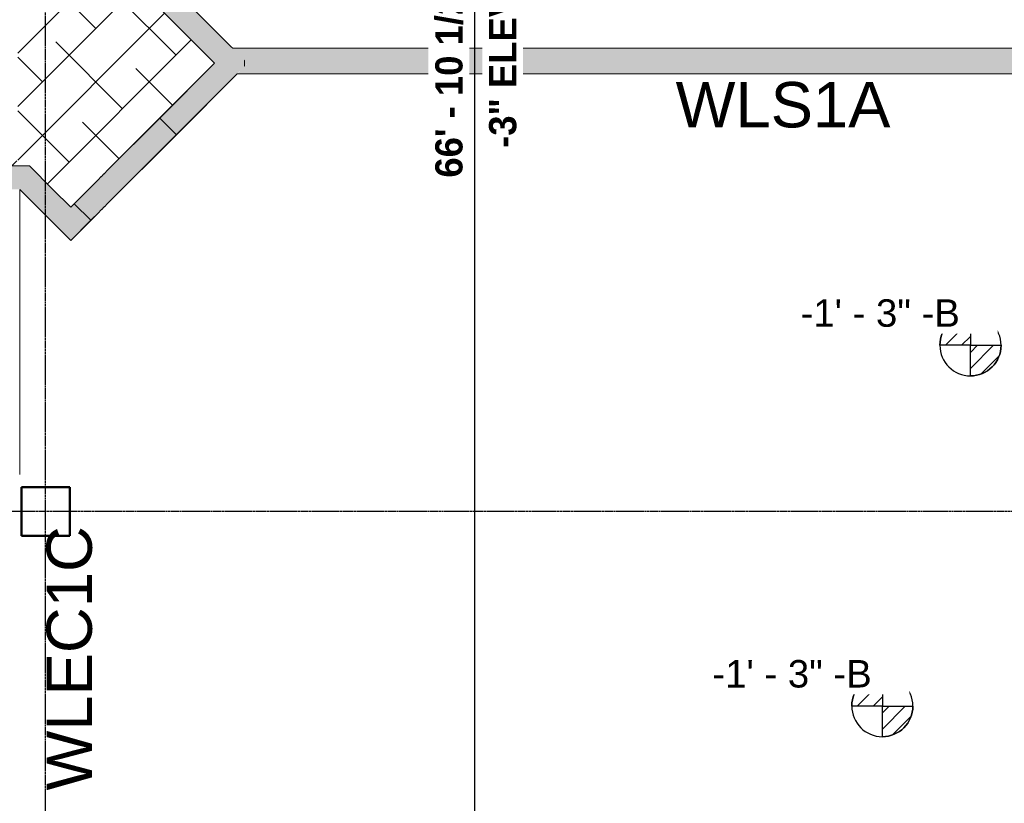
# Model space of a CAD drawing. Header units: inches. Extents: x -4126 to -1814, y 9773 to 12338.
# Tile 89 of 113: x -2509 to -2183, y 11438 to 11697. Entities that reach past the tile are written whole.
import ezdxf

# ---------------------------------------------------------------- set-up
doc = ezdxf.new("R2010")
doc.units = ezdxf.units.IN
doc.header["$MEASUREMENT"] = 0
doc.linetypes.add('Grid Line 1_2_', pattern=[0.875, 0.5, -0.125, 0.125, -0.125])
for name, color, linetype, lineweight in [('A-ANNO-DIMS', 211, 'Continuous', 9), ('A-ANNO-DIMS-96', 211, 'Continuous', 9), ('G-ANNO-DIMS', 111, 'Continuous', 9), ('I-WALL', 2, 'Continuous', 13), ('S-COLS', 52, 'Continuous', 9), ('S-GRID', 1, 'Continuous', 9)]:
    doc.layers.add(name, color=color, linetype=linetype, lineweight=lineweight)
doc.layers.add('LOAD_HATCH', color=8, linetype='Continuous')
doc.layers.add('loads', color=1, linetype='Continuous')
doc.styles.add('Arial', font='Arial.ttf', dxfattribs={"height": 18})
doc.styles.add('Arial_2', font='arial.ttf', dxfattribs={"height": 9.070866})
doc.styles.add('Century Gothic_B', font='Gothicb.ttf', dxfattribs={"height": 9})
doc.dimstyles.new('OD__1_4__Tol__', dxfattribs={"dimscale": 12, "dimtxt": 9.397514, "dimasz": 1, "dimexe": 0.75, "dimexo": 0.5, "dimgap": 0.125, "dimtad": 1, "dimrnd": 0.25, "dimzin": 1, "dimdsep": 46, "dimlunit": 4, "dimtxsty": 'Century Gothic_B', "dimblk1": 'OBLIQUE', "dimblk2": 'OBLIQUE', "dimsah": 1, "dimcen": 0.09, "dimdle": 0.75, "dimazin": 0, "dimtfac": 1, "dimtdec": 4, "dimtix": 1, "dimtmove": 0, "dimatfit": 3, "dimfxl": 1, "dimtvp": 1, "dimtfill": 1, "dimfrac": 2, "dimtolj": 1, "dimtzin": 0, "dimlwd": 30, "dimlwe": 30, "dimarcsym": 2})
pattern_1 = [(135, (-23.163, -119.478), (-0.027577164, -0.027577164), [])]
pattern_2 = [(135, (-22.859, -120.72), (-0.027577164, -0.027577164), [])]

# ---------------------------------------------------------------- blocks, each defined once
blk = doc.blocks.new('CTR - 1st Phase - Common Walls_rvt-1-FRAMING PLAN - 1ST FLOOR')
at = {"layer": 'I-WALL', "lineweight": 5, "transparency": 33554585}
h = blk.add_hatch(color=8, dxfattribs=at)
h.paths.add_polyline_path([(-2444.43, 11682.28), (-2438.95, 11687.76), (-2457.78, 11706.59), (-2463.26, 11701.11), (-2449.39, 11687.24)], flags=0)
h.paths.add_polyline_path([(-2491.54, 11729.39), (-2486.06, 11734.87), (-2487.21, 11736.02), (-2492.69, 11730.54)], flags=0)
h = blk.add_hatch(color=8, dxfattribs=at)
h.paths.add_polyline_path([(-2491.98, 11623.77), (-2485.36, 11630.4), (-2490.84, 11635.88), (-2497.46, 11629.25)], flags=0)
h.paths.add_polyline_path([(-2457.07, 11658.68), (-2434.74, 11681.02), (-2434.74, 11683.55), (-2438.95, 11687.76), (-2462.55, 11664.16)], flags=0)
h.paths.add_polyline_path([(-2434.34, 11681.41), (-2433.54, 11682.22), (-2433.54, 11682.35), (-2434.34, 11683.15), (-2434.34, 11682.28)], flags=0)
h = blk.add_hatch(color=8, dxfattribs=at)
h.paths.add_polyline_path([(-2337.32, 11678.74), (-2336.89, 11678.74), (-2336.89, 11687.24), (-2337.32, 11687.24), (-2337.32, 11681.24)], flags=0)
h.paths.add_polyline_path([(-2437.01, 11678.74), (-2434.74, 11678.74), (-2434.74, 11681.02)], flags=0)
h.paths.add_polyline_path([(-2336.49, 11678.74), (-2291.09, 11678.74), (-2291.09, 11687.24), (-2336.49, 11687.24), (-2336.49, 11681.23)], flags=0)
h.paths.add_polyline_path([(-2105.82, 11678.74), (-2105.82, 11687.24), (-2161.32, 11687.24), (-2161.32, 11678.74)], flags=0)
h.paths.add_polyline_path([(-2242.39, 11678.74), (-2242.39, 11687.24), (-2242.82, 11687.24), (-2242.82, 11678.74)], flags=0)
h.paths.add_polyline_path([(-2433.91, 11678.74), (-2433.91, 11681.84), (-2434.34, 11681.41), (-2434.34, 11678.74)], flags=0)
h.paths.add_polyline_path([(-2338.15, 11678.74), (-2338.15, 11687.24), (-2338.58, 11687.24), (-2338.58, 11678.74)], flags=0)
h.paths.add_polyline_path([(-2290.7, 11678.74), (-2290.27, 11678.74), (-2290.27, 11687.24), (-2290.7, 11687.24), (-2290.7, 11680.74)], flags=0)
h.paths.add_polyline_path([(-2433.08, 11678.74), (-2432.65, 11678.74), (-2432.65, 11687.24), (-2433.08, 11687.24), (-2433.08, 11682.28)], flags=0)
h.paths.add_polyline_path([(-2243.21, 11678.74), (-2243.21, 11687.24), (-2288.61, 11687.24), (-2288.61, 11678.74)], flags=0)
h.paths.add_polyline_path([(-2289, 11678.74), (-2289, 11687.24), (-2289.43, 11687.24), (-2289.43, 11678.74)], flags=0)
h.paths.add_polyline_path([(-2385.2, 11678.74), (-2384.77, 11678.74), (-2384.77, 11687.24), (-2385.2, 11687.24), (-2385.2, 11681.76)], flags=0)
h.paths.add_polyline_path([(-2384.37, 11678.74), (-2338.97, 11678.74), (-2338.97, 11687.24), (-2384.37, 11687.24), (-2384.37, 11681.75)], flags=0)
h.paths.add_polyline_path([(-2194.5, 11678.74), (-2194.5, 11687.24), (-2194.93, 11687.24), (-2194.93, 11678.74)], flags=0)
h.paths.add_polyline_path([(-2195.33, 11678.74), (-2195.33, 11687.24), (-2240.73, 11687.24), (-2240.73, 11678.74)], flags=0)
h.paths.add_polyline_path([(-2241.12, 11678.74), (-2241.12, 11687.24), (-2241.55, 11687.24), (-2241.55, 11678.74)], flags=0)
h.paths.add_polyline_path([(-2432.26, 11678.74), (-2386.86, 11678.74), (-2386.86, 11687.24), (-2432.26, 11687.24), (-2432.26, 11682.27)], flags=0)
h.paths.add_polyline_path([(-2386.46, 11678.74), (-2386.03, 11678.74), (-2386.03, 11687.24), (-2386.46, 11687.24), (-2386.46, 11681.77)], flags=0)
h.paths.add_polyline_path([(-2433.91, 11682.72), (-2433.91, 11687.24), (-2434.34, 11687.24), (-2434.34, 11683.15)], flags=0)
h.paths.add_polyline_path([(-2434.74, 11683.55), (-2434.74, 11687.24), (-2438.43, 11687.24), (-2437.01, 11685.83)], flags=0)
h = blk.add_hatch(color=8, dxfattribs=at)
h.paths.add_polyline_path([(-2384.37, 11678.74), (-2384.37, 11687.24), (-2384.77, 11687.24), (-2384.77, 11678.74)], flags=0)
h.paths.add_polyline_path([(-2243.21, 11678.74), (-2242.82, 11678.74), (-2242.82, 11687.24), (-2243.21, 11687.24), (-2243.21, 11680.22)], flags=0)
h.paths.add_polyline_path([(-2434.74, 11678.74), (-2434.34, 11678.74), (-2434.34, 11681.41), (-2434.74, 11681.02)], flags=0)
h.paths.add_polyline_path([(-2386.86, 11678.74), (-2386.46, 11678.74), (-2386.46, 11687.24), (-2386.86, 11687.24), (-2386.86, 11681.78)], flags=0)
h.paths.add_polyline_path([(-2432.65, 11678.74), (-2432.26, 11678.74), (-2432.26, 11687.24), (-2432.65, 11687.24), (-2432.65, 11682.27)], flags=0)
h.paths.add_polyline_path([(-2290.7, 11678.74), (-2290.7, 11687.24), (-2291.09, 11687.24), (-2291.09, 11678.74)], flags=0)
h.paths.add_polyline_path([(-2288.61, 11678.74), (-2288.61, 11687.24), (-2289, 11687.24), (-2289, 11678.74)], flags=0)
h.paths.add_polyline_path([(-2336.49, 11678.74), (-2336.49, 11687.24), (-2336.89, 11687.24), (-2336.89, 11678.74)], flags=0)
h.paths.add_polyline_path([(-2240.73, 11678.74), (-2240.73, 11687.24), (-2241.12, 11687.24), (-2241.12, 11678.74)], flags=0)
h.paths.add_polyline_path([(-2194.93, 11678.74), (-2194.93, 11687.24), (-2195.33, 11687.24), (-2195.33, 11678.74)], flags=0)
h.paths.add_polyline_path([(-2338.97, 11678.74), (-2338.58, 11678.74), (-2338.58, 11687.24), (-2338.97, 11687.24), (-2338.97, 11681.26)], flags=0)
h.paths.add_polyline_path([(-2434.34, 11683.15), (-2434.34, 11687.24), (-2434.74, 11687.24), (-2434.74, 11683.55)], flags=0)
h = blk.add_hatch(color=8, dxfattribs=at)
h.paths.add_polyline_path([(-2337.32, 11678.74), (-2337.32, 11687.24), (-2338.15, 11687.24), (-2338.15, 11678.74), (-2337.69, 11678.74)], flags=0)
h.paths.add_polyline_path([(-2433.91, 11678.74), (-2433.08, 11678.74), (-2433.08, 11687.24), (-2433.91, 11687.24), (-2433.91, 11682.72), (-2433.5, 11682.26), (-2433.91, 11681.84)], flags=0)
h.paths.add_polyline_path([(-2194.13, 11678.74), (-2194.09, 11678.74), (-2194.13, 11687.24), (-2194.5, 11687.24), (-2194.5, 11678.74)], flags=0)
h.paths.add_polyline_path([(-2385.62, 11678.74), (-2385.2, 11678.74), (-2385.2, 11687.24), (-2386.03, 11687.24), (-2386.03, 11678.74), (-2385.66, 11678.74)], flags=0)
h.paths.add_polyline_path([(-2241.55, 11678.74), (-2241.55, 11687.24), (-2242.39, 11687.24), (-2242.39, 11678.74), (-2241.93, 11678.74)], flags=0)
h.paths.add_polyline_path([(-2289.85, 11678.74), (-2289.43, 11678.74), (-2289.43, 11687.24), (-2290.27, 11687.24), (-2290.27, 11678.74), (-2289.89, 11678.74)], flags=0)
for points in [[(-2194.09, 11678.74), (-2185.32, 11678.74), (-2185.32, 11687.24), (-2194.09, 11687.24), (-2194.09, 11679.69)], [(-2185.32, 11678.74), (-2184.54, 11678.74), (-2184.54, 11687.24), (-2185.32, 11687.24), (-2185.32, 11679.6)], [(-2184.54, 11678.74), (-2166.32, 11678.74), (-2166.32, 11687.24), (-2184.54, 11687.24), (-2184.54, 11679.59)], [(-2434.74, 11681.02), (-2434.34, 11681.41), (-2434.34, 11683.15), (-2434.74, 11683.55), (-2434.74, 11682.28)], [(-2433.54, 11682.22), (-2433.5, 11682.31), (-2433.54, 11682.35), (-2433.54, 11682.28)], [(-2481.8, 11633.96), (-2480.96, 11634.79), (-2480.96, 11645.75), (-2481.8, 11644.92)], [(-2497.46, 11629.25), (-2491.98, 11634.73), (-2497.87, 11640.61), (-2508.83, 11640.61), (-2497.87, 11629.65)]]:
    blk.add_hatch(color=8, dxfattribs=at).paths.add_polyline_path(points, flags=0)
h = blk.add_hatch(color=8, dxfattribs=at)
h.paths.add_polyline_path([(-2485.36, 11630.4), (-2482.62, 11633.13), (-2482.62, 11644.09), (-2490.84, 11635.88), (-2489.69, 11634.73)], flags=0)
h.paths.add_polyline_path([(-2482.23, 11633.53), (-2481.8, 11633.96), (-2481.8, 11644.92), (-2482.23, 11644.49)], flags=0)
h.paths.add_polyline_path([(-2480.96, 11634.79), (-2480.53, 11635.22), (-2480.53, 11646.18), (-2480.96, 11645.75)], flags=0)
h.paths.add_polyline_path([(-2480.14, 11635.62), (-2457.07, 11658.68), (-2462.55, 11664.16), (-2480.14, 11646.58)], flags=0)
h = blk.add_hatch(color=8, dxfattribs=at)
h.paths.add_polyline_path([(-2575.9, 11640.61), (-2530.5, 11640.61), (-2530.5, 11648.36), (-2575.9, 11648.36), (-2575.9, 11644.22)], flags=0)
h.paths.add_polyline_path([(-2626.26, 11640.61), (-2626.26, 11648.36), (-2643.35, 11648.36), (-2643.35, 11640.61)], flags=0)
h.paths.add_polyline_path([(-2517.37, 11640.61), (-2497.87, 11640.61), (-2505.62, 11648.36), (-2528.02, 11648.36), (-2528.02, 11640.61)], flags=0)
h.paths.add_polyline_path([(-2625.87, 11640.61), (-2625.44, 11640.61), (-2625.44, 11648.36), (-2625.87, 11648.36), (-2625.87, 11647.29)], flags=0)
h.paths.add_polyline_path([(-2624.61, 11640.61), (-2624.18, 11640.61), (-2624.18, 11648.36), (-2624.61, 11648.36), (-2624.61, 11647.21)], flags=0)
h.paths.add_polyline_path([(-2623.78, 11640.61), (-2578.38, 11640.61), (-2578.38, 11648.36), (-2623.78, 11648.36), (-2623.78, 11647.16)], flags=0)
h.paths.add_polyline_path([(-2577.99, 11640.61), (-2577.56, 11640.61), (-2577.56, 11648.36), (-2577.99, 11648.36), (-2577.99, 11644.34)], flags=0)
h.paths.add_polyline_path([(-2528.41, 11640.61), (-2528.41, 11648.36), (-2528.84, 11648.36), (-2528.84, 11640.61)], flags=0)
h.paths.add_polyline_path([(-2576.73, 11640.61), (-2576.3, 11640.61), (-2576.3, 11648.36), (-2576.73, 11648.36), (-2576.73, 11644.27)], flags=0)
h.paths.add_polyline_path([(-2530.11, 11640.61), (-2529.68, 11640.61), (-2529.68, 11648.36), (-2530.11, 11648.36), (-2530.11, 11641.4)], flags=0)
h = blk.add_hatch(color=8, dxfattribs=at)
h.paths.add_polyline_path([(-2482.62, 11633.13), (-2482.23, 11633.53), (-2482.23, 11644.49), (-2482.62, 11644.09)], flags=0)
h.paths.add_polyline_path([(-2480.53, 11635.22), (-2480.14, 11635.62), (-2480.14, 11646.58), (-2480.53, 11646.18)], flags=0)
at = {"layer": 'I-WALL', "color": 253}
for p, q in [((-2480.14, 11728.95), (-2438.95, 11687.76)), ((-2444.43, 11682.28), (-2480.14, 11717.99)), ((-2438.43, 11687.24), (-2438.95, 11687.76)), ((-2438.43, 11687.24), (-2434.74, 11687.24)), ((-2434.74, 11687.24), (-2434.34, 11687.24)), ((-2434.34, 11687.24), (-2433.91, 11687.24)), ((-2433.91, 11687.24), (-2433.54, 11687.24)), ((-2433.46, 11687.24), (-2433.08, 11687.24)), ((-2433.08, 11687.24), (-2432.65, 11687.24)), ((-2432.65, 11687.24), (-2432.26, 11687.24)), ((-2432.26, 11687.24), (-2386.86, 11687.24)), ((-2386.86, 11687.24), (-2386.46, 11687.24)), ((-2386.46, 11687.24), (-2386.03, 11687.24)), ((-2386.03, 11687.24), (-2385.66, 11687.24)), ((-2385.57, 11687.24), (-2385.2, 11687.24)), ((-2385.2, 11687.24), (-2384.77, 11687.24)), ((-2384.77, 11687.24), (-2384.37, 11687.24)), ((-2384.37, 11687.24), (-2338.97, 11687.24)), ((-2338.97, 11687.24), (-2338.58, 11687.24)), ((-2338.58, 11687.24), (-2338.15, 11687.24)), ((-2338.15, 11687.24), (-2337.77, 11687.24)), ((-2337.69, 11687.24), (-2337.32, 11687.24)), ((-2337.32, 11687.24), (-2336.89, 11687.24)), ((-2336.89, 11687.24), (-2336.49, 11687.24)), ((-2336.49, 11687.24), (-2291.09, 11687.24)), ((-2291.09, 11687.24), (-2290.7, 11687.24)), ((-2290.7, 11687.24), (-2290.27, 11687.24)), ((-2290.27, 11687.24), (-2289.89, 11687.24)), ((-2289.81, 11687.24), (-2289.43, 11687.24)), ((-2289.43, 11687.24), (-2289, 11687.24)), ((-2289, 11687.24), (-2288.61, 11687.24)), ((-2288.61, 11687.24), (-2243.21, 11687.24)), ((-2243.21, 11687.24), (-2242.82, 11687.24)), ((-2242.82, 11687.24), (-2242.39, 11687.24)), ((-2242.39, 11687.24), (-2242.01, 11687.24)), ((-2241.93, 11687.24), (-2241.55, 11687.24)), ((-2241.55, 11687.24), (-2241.12, 11687.24)), ((-2241.12, 11687.24), (-2240.73, 11687.24)), ((-2240.73, 11687.24), (-2195.33, 11687.24)), ((-2195.33, 11687.24), (-2194.93, 11687.24)), ((-2194.93, 11687.24), (-2194.5, 11687.24)), ((-2194.5, 11687.24), (-2194.13, 11687.24)), ((-2194.09, 11687.24), (-2185.32, 11687.24)), ((-2185.32, 11687.24), (-2194.09, 11687.24)), ((-2185.32, 11687.24), (-2184.54, 11687.24)), ((-2184.54, 11687.24), (-2166.32, 11687.24)), ((-2480.14, 11646.58), (-2444.43, 11682.28)), ((-2437.01, 11678.74), (-2480.14, 11635.62)), ((-2434.74, 11678.74), (-2437.01, 11678.74)), ((-2434.34, 11678.74), (-2434.74, 11678.74)), ((-2433.91, 11678.74), (-2434.34, 11678.74)), ((-2433.54, 11678.74), (-2433.91, 11678.74)), ((-2433.08, 11678.74), (-2433.46, 11678.74)), ((-2432.65, 11678.74), (-2433.08, 11678.74)), ((-2432.26, 11678.74), (-2432.65, 11678.74)), ((-2386.86, 11678.74), (-2432.26, 11678.74)), ((-2386.46, 11678.74), (-2386.86, 11678.74)), ((-2386.03, 11678.74), (-2386.46, 11678.74)), ((-2385.66, 11678.74), (-2386.03, 11678.74)), ((-2385.2, 11678.74), (-2385.57, 11678.74)), ((-2384.77, 11678.74), (-2385.2, 11678.74)), ((-2384.37, 11678.74), (-2384.77, 11678.74)), ((-2338.97, 11678.74), (-2384.37, 11678.74)), ((-2338.58, 11678.74), (-2338.97, 11678.74)), ((-2338.15, 11678.74), (-2338.58, 11678.74)), ((-2337.77, 11678.74), (-2338.15, 11678.74)), ((-2337.32, 11678.74), (-2337.69, 11678.74)), ((-2336.89, 11678.74), (-2337.32, 11678.74)), ((-2336.49, 11678.74), (-2336.89, 11678.74)), ((-2291.09, 11678.74), (-2336.49, 11678.74)), ((-2290.7, 11678.74), (-2291.09, 11678.74)), ((-2290.27, 11678.74), (-2290.7, 11678.74)), ((-2289.89, 11678.74), (-2290.27, 11678.74)), ((-2289.43, 11678.74), (-2289.81, 11678.74)), ((-2289, 11678.74), (-2289.43, 11678.74)), ((-2288.61, 11678.74), (-2289, 11678.74)), ((-2243.21, 11678.74), (-2288.61, 11678.74)), ((-2242.82, 11678.74), (-2243.21, 11678.74)), ((-2242.39, 11678.74), (-2242.82, 11678.74)), ((-2242.01, 11678.74), (-2242.39, 11678.74)), ((-2241.55, 11678.74), (-2241.93, 11678.74)), ((-2241.12, 11678.74), (-2241.55, 11678.74)), ((-2240.73, 11678.74), (-2241.12, 11678.74)), ((-2195.33, 11678.74), (-2240.73, 11678.74)), ((-2194.93, 11678.74), (-2195.33, 11678.74)), ((-2194.5, 11678.74), (-2194.93, 11678.74)), ((-2194.13, 11678.74), (-2194.5, 11678.74)), ((-2194.09, 11678.74), (-2185.32, 11678.74)), ((-2185.32, 11678.74), (-2194.09, 11678.74)), ((-2184.54, 11678.74), (-2185.32, 11678.74)), ((-2166.32, 11678.74), (-2184.54, 11678.74)), ((-2462.55, 11664.16), (-2457.07, 11658.68)), ((-2528.02, 11648.36), (-2505.62, 11648.36)), ((-2497.87, 11640.61), (-2505.62, 11648.36)), ((-2481.8, 11644.92), (-2481.42, 11645.29)), ((-2481.34, 11645.38), (-2480.96, 11645.75)), ((-2480.96, 11645.75), (-2480.53, 11646.18)), ((-2480.53, 11646.18), (-2480.14, 11646.58)), ((-2491.98, 11634.73), (-2482.62, 11644.09)), ((-2482.62, 11644.09), (-2482.23, 11644.49)), ((-2482.23, 11644.49), (-2481.8, 11644.92)), ((-2508.87, 11640.61), (-2508.87, 11547.19)), ((-2508.83, 11640.61), (-2508.87, 11640.61)), ((-2497.46, 11629.25), (-2508.83, 11640.61)), ((-2497.87, 11640.61), (-2491.98, 11634.73)), ((-2490.84, 11635.88), (-2485.36, 11630.4)), ((-2480.53, 11635.22), (-2480.96, 11634.79)), ((-2480.14, 11635.62), (-2480.53, 11635.22)), ((-2482.62, 11633.13), (-2491.98, 11623.77)), ((-2482.23, 11633.53), (-2482.62, 11633.13)), ((-2481.8, 11633.96), (-2482.23, 11633.53)), ((-2481.42, 11634.33), (-2481.8, 11633.96)), ((-2480.96, 11634.79), (-2481.34, 11634.42)), ((-2497.46, 11629.25), (-2491.98, 11623.77)), ((-2508.87, 11547.19), (-2508.87, 11546.4))]:
    blk.add_line(p, q, dxfattribs=at)
at = {"layer": 'I-WALL', "color": 9}
for p, q in [((-2438.95, 11687.76), (-2457.78, 11706.59)), ((-2463.26, 11701.11), (-2444.43, 11682.28)), ((-2438.95, 11687.76), (-2438.43, 11687.24)), ((-2434.74, 11687.24), (-2438.43, 11687.24)), ((-2434.34, 11687.24), (-2434.74, 11687.24)), ((-2433.54, 11687.24), (-2434.34, 11687.24)), ((-2432.65, 11687.24), (-2433.46, 11687.24)), ((-2432.26, 11687.24), (-2432.65, 11687.24)), ((-2386.86, 11687.24), (-2432.26, 11687.24)), ((-2386.46, 11687.24), (-2386.86, 11687.24)), ((-2385.66, 11687.24), (-2386.46, 11687.24)), ((-2384.77, 11687.24), (-2385.57, 11687.24)), ((-2384.37, 11687.24), (-2384.77, 11687.24)), ((-2338.97, 11687.24), (-2384.37, 11687.24)), ((-2338.58, 11687.24), (-2338.97, 11687.24)), ((-2337.77, 11687.24), (-2338.58, 11687.24)), ((-2336.89, 11687.24), (-2337.69, 11687.24)), ((-2336.49, 11687.24), (-2336.89, 11687.24)), ((-2291.09, 11687.24), (-2336.49, 11687.24)), ((-2290.7, 11687.24), (-2291.09, 11687.24)), ((-2289.89, 11687.24), (-2290.7, 11687.24)), ((-2289, 11687.24), (-2289.81, 11687.24)), ((-2288.61, 11687.24), (-2289, 11687.24)), ((-2243.21, 11687.24), (-2288.61, 11687.24)), ((-2242.82, 11687.24), (-2243.21, 11687.24)), ((-2242.01, 11687.24), (-2242.82, 11687.24)), ((-2241.12, 11687.24), (-2241.93, 11687.24)), ((-2240.73, 11687.24), (-2241.12, 11687.24)), ((-2195.33, 11687.24), (-2240.73, 11687.24)), ((-2194.93, 11687.24), (-2195.33, 11687.24)), ((-2194.13, 11687.24), (-2194.93, 11687.24)), ((-2166.32, 11687.24), (-2185.32, 11687.24)), ((-2444.43, 11682.28), (-2462.55, 11664.16)), ((-2457.07, 11658.68), (-2437.01, 11678.74)), ((-2437.01, 11678.74), (-2434.74, 11678.74)), ((-2434.74, 11678.74), (-2434.34, 11678.74)), ((-2434.34, 11678.74), (-2433.54, 11678.74)), ((-2433.46, 11678.74), (-2432.65, 11678.74)), ((-2432.65, 11678.74), (-2432.26, 11678.74)), ((-2432.26, 11678.74), (-2386.86, 11678.74)), ((-2386.86, 11678.74), (-2386.46, 11678.74)), ((-2386.46, 11678.74), (-2385.66, 11678.74)), ((-2385.57, 11678.74), (-2384.77, 11678.74)), ((-2384.77, 11678.74), (-2384.37, 11678.74)), ((-2384.37, 11678.74), (-2338.97, 11678.74)), ((-2338.97, 11678.74), (-2338.58, 11678.74)), ((-2338.58, 11678.74), (-2337.77, 11678.74)), ((-2337.69, 11678.74), (-2336.89, 11678.74)), ((-2336.89, 11678.74), (-2336.49, 11678.74)), ((-2336.49, 11678.74), (-2291.09, 11678.74)), ((-2291.09, 11678.74), (-2290.7, 11678.74)), ((-2290.7, 11678.74), (-2289.89, 11678.74)), ((-2289.81, 11678.74), (-2289, 11678.74)), ((-2289, 11678.74), (-2288.61, 11678.74)), ((-2288.61, 11678.74), (-2243.21, 11678.74)), ((-2243.21, 11678.74), (-2242.82, 11678.74)), ((-2242.82, 11678.74), (-2242.01, 11678.74)), ((-2241.93, 11678.74), (-2241.12, 11678.74)), ((-2241.12, 11678.74), (-2240.73, 11678.74)), ((-2240.73, 11678.74), (-2195.33, 11678.74)), ((-2195.33, 11678.74), (-2194.93, 11678.74)), ((-2194.93, 11678.74), (-2194.13, 11678.74)), ((-2185.32, 11678.74), (-2166.32, 11678.74)), ((-2462.55, 11664.16), (-2480.14, 11646.58)), ((-2457.07, 11658.68), (-2462.55, 11664.16)), ((-2480.14, 11635.62), (-2457.07, 11658.68)), ((-2505.62, 11648.36), (-2528.02, 11648.36)), ((-2505.62, 11648.36), (-2497.87, 11640.61)), ((-2481.42, 11645.29), (-2482.23, 11644.49)), ((-2480.53, 11646.18), (-2481.34, 11645.38)), ((-2480.14, 11646.58), (-2480.53, 11646.18)), ((-2482.62, 11644.09), (-2490.84, 11635.88)), ((-2482.23, 11644.49), (-2482.62, 11644.09)), ((-2508.87, 11547.19), (-2508.87, 11640.61)), ((-2508.87, 11640.61), (-2508.83, 11640.61)), ((-2508.83, 11640.61), (-2497.46, 11629.25)), ((-2491.98, 11634.73), (-2497.87, 11640.61)), ((-2490.84, 11635.88), (-2491.98, 11634.73)), ((-2490.84, 11635.88), (-2485.36, 11630.4)), ((-2481.34, 11634.42), (-2480.53, 11635.22)), ((-2480.53, 11635.22), (-2480.14, 11635.62)), ((-2485.36, 11630.4), (-2482.62, 11633.13)), ((-2482.62, 11633.13), (-2482.23, 11633.53)), ((-2482.23, 11633.53), (-2481.42, 11634.33)), ((-2491.98, 11623.77), (-2497.46, 11629.25)), ((-2491.98, 11623.77), (-2485.36, 11630.4))]:
    blk.add_line(p, q, dxfattribs=at)
blk = doc.blocks.new('034100 - Precast Structural Concrete - Column - Corbels - 16_x16_-1699973-FRAMING PLAN - 1ST FLOOR')
at = {"layer": 'S-COLS'}
h = blk.add_hatch(dxfattribs=at)
h.set_pattern_fill('FP_12', color=256, style=0, pattern_type=2)
h.set_pattern_definition([(140, (11533.205, 2501.308), (2.40992, 27.5427), [2.88, -31.68]), (85, (11533.205, 2501.308), (-28.884266, -5.327844), [2.304, -25.344]), (190.451, (11533.406, 2503.603), (-26.47393, 22.215316), [2.448, -26.924]), (136.184, (11525.525, 2501.308), (6.35642, 40.98187), [4.32, -47.52]), (186.636, (11526.055, 2504.723), (-37.40619, 35.89075), [3.671, -40.386]), (81.184, (11525.525, 2501.31), (-37.40622, 35.89097), [3.456, -38.016]), (111, (11527.445, 2505.148), (15.46073, 22.921036), [2.88, -31.68]), (56, (11527.445, 2505.148), (-27.84574, 9.34353), [2.304, -25.344]), (161.451, (11528.734, 2507.058), (-12.38442, 32.26477), [2.448, -26.924]), (127.5, (11533.205, 2501.308), (-12.782707, 0.466855), [1.267, -23.77, 1.267, -24.461, -25.44]), (127.5, (11533.205, 2501.308), (-12.782707, 0.466855), [-50.765, 1.267, -24.173]), (97.5, (11533.205, 2501.308), (-15.14509, 10.10159), [1.267, -13.402, 1.267, -23.194, -9.696]), (97.5, (11533.205, 2501.308), (-15.14509, 10.10159), [-39.13, 1.267, -8.429]), (57.5, (11533.205, 2492.745), (0.86578, 20.499161), [1.267, -8.333, 1.267, -28.685, -39.744]), (57.5, (11533.205, 2492.745), (0.86578, 20.499161), [-39.552, 1.267, -38.477]), (47.5, (11533.205, 2488.905), (-3.844288, 22.39478), [1.267, -11.213, 1.267, -18.624, -28.224]), (47.5, (11533.205, 2488.905), (-3.844288, 22.39478), [-32.371, 1.267, -26.957])])
h.paths.add_polyline_path([(7.02, 1.02), (-8.98, 1.02), (-8.94, 0.97), (7.02, 0.97)], flags=0)
for p, q in [((-8.91, 8.98), (-8.98, 8.98)), ((-8.98, 8.98), (-8.98, -7.02)), ((6.94, 8.98), (-8.91, 8.98)), ((7.02, 8.98), (6.94, 8.98)), ((7.02, -7.02), (7.02, 8.98)), ((-8.98, -7.02), (-8.91, -7.02)), ((-8.91, -7.02), (6.94, -7.02)), ((6.94, -7.02), (7.02, -7.02))]:
    blk.add_line(p, q, dxfattribs=at)
at = {"layer": 'S-COLS', "lineweight": 50}
for p, q in [((-8.98, -7.02), (-8.98, 8.98)), ((-8.98, 8.98), (-8.91, 8.98)), ((-8.91, 8.98), (6.94, 8.98)), ((6.94, 8.98), (7.02, 8.98)), ((7.02, 8.98), (7.02, -7.02)), ((-8.91, -7.02), (-8.98, -7.02)), ((6.94, -7.02), (-8.91, -7.02)), ((7.02, -7.02), (6.94, -7.02))]:
    blk.add_line(p, q, dxfattribs=at)
blk = doc.blocks.new('DIMBLOCK4-FRAMING PLAN - 1ST FLOOR')
at = {"layer": 'A-ANNO-DIMS-96', "lineweight": 30}
for p, q in [((-2358.42, 11278.79), (-2358.42, 12090.19)), ((-2360.91, 12081.19), (-2349.42, 12081.19)), ((-2358.42, 12081.19), (-2360.91, 12081.19)), ((-2360.91, 11278.79), (-2349.42, 11278.79)), ((-2358.42, 11278.79), (-2360.91, 11278.79))]:
    blk.add_line(p, q, dxfattribs=at)
at = {"layer": 'A-ANNO-DIMS-96', "lineweight": 50}
for p, q in [((-2358.42, 12081.19), (-2364.42, 12087.19)), ((-2358.42, 12081.19), (-2352.42, 12075.19)), ((-2358.42, 11278.79), (-2364.42, 11284.79)), ((-2358.42, 11278.79), (-2352.42, 11272.79))]:
    blk.add_line(p, q, dxfattribs=at)
at = {"layer": 'A-ANNO-DIMS-96', "color": 0, "lineweight": 30, "char_height": 9, "attachment_point": 1, "rotation": 90, "line_spacing_factor": 0.984502, "style": 'Century Gothic_B', "bg_fill": 3, "box_fill_scale": 1.25, "bg_fill_color": 256, "bg_fill_true_color": 13158600, "bg_fill_transparency": 0}
for s, insert, width in [('66\' - 10 1/2"', (-2371.46, 11644.49), 85.2041), ('-3" ELEV.', (-2353.69, 11654.33), 61.5761)]:
    blk.add_mtext(s, dxfattribs=dict(at, insert=insert, width=width))
blk = doc.blocks.new('_Oblique')
at = {"color": 0, "linetype": 'ByBlock', "lineweight": -2}
blk.add_line((-0.5, -0.5), (0.5, 0.5), dxfattribs=at)
blk = doc.blocks.new('Spot Elevations - Símbolo de cota horizontal-V261-FRAMING PLAN - 1ST FLOOR')
at = {"layer": 'G-ANNO-DIMS'}
h = blk.add_hatch(dxfattribs=at)
h.set_pattern_fill('FP_66', color=256, style=0, pattern_type=2)
h.set_pattern_definition(pattern_1)
edge = h.paths.add_edge_path(flags=0)
edge.add_arc((0, 0), 0.1053, 0, 90, ccw=False)
edge.add_line((0.1053, 0), (0, 0))
edge.add_line((0, 0), (0, 0.1053))
h = blk.add_hatch(dxfattribs=at)
h.set_pattern_fill('FP_66', color=256, style=0, pattern_type=2)
h.set_pattern_definition(pattern_1)
edge = h.paths.add_edge_path(flags=0)
edge.add_arc((0, 0), 0.1053, 0, 90, ccw=False)
edge.add_line((0.1053, 0), (0, 0))
edge.add_line((0, 0), (0, 0.1053))
h = blk.add_hatch(dxfattribs=at)
h.set_pattern_fill('FP_66', color=256, style=0, pattern_type=2)
h.set_pattern_definition(pattern_1)
edge = h.paths.add_edge_path(flags=0)
edge.add_arc((0, 0), 0.1053, 180, 270, ccw=False)
edge.add_line((-0.1053, 0), (0, 0))
edge.add_line((0, 0), (0, -0.1053))
h = blk.add_hatch(dxfattribs=at)
h.set_pattern_fill('FP_66', color=256, style=0, pattern_type=2)
h.set_pattern_definition(pattern_1)
edge = h.paths.add_edge_path(flags=0)
edge.add_arc((0, 0), 0.1053, 180, 270, ccw=False)
edge.add_line((-0.1053, 0), (0, 0))
edge.add_line((0, 0), (0, -0.1053))
at = {"layer": 'G-ANNO-DIMS', "lineweight": 30}
for p, q in [((0, 0.1053), (0, 0)), ((0, 0), (-0.1053, 0)), ((0, 0), (0.1053, 0)), ((0, -0.1053), (0, 0))]:
    blk.add_line(p, q, dxfattribs=at)
blk.add_circle((0, 0), 0.1053, dxfattribs=at)
for start, end in [(360, 90), (180, 270)]:
    blk.add_arc((0, 0), 0.1053, start, end, dxfattribs=at)
blk = doc.blocks.new('Spot Elevations - Símbolo de cota horizontal-V291-FRAMING PLAN - 1ST FLOOR')
at = {"layer": 'G-ANNO-DIMS'}
h = blk.add_hatch(dxfattribs=at)
h.set_pattern_fill('FP_96', color=256, style=0, pattern_type=2)
h.set_pattern_definition(pattern_2)
edge = h.paths.add_edge_path(flags=0)
edge.add_arc((0, 0), 0.1053, 0, 90, ccw=False)
edge.add_line((0.1053, 0), (0, 0))
edge.add_line((0, 0), (0, 0.1053))
h = blk.add_hatch(dxfattribs=at)
h.set_pattern_fill('FP_96', color=256, style=0, pattern_type=2)
h.set_pattern_definition(pattern_2)
edge = h.paths.add_edge_path(flags=0)
edge.add_arc((0, 0), 0.1053, 0, 90, ccw=False)
edge.add_line((0.1053, 0), (0, 0))
edge.add_line((0, 0), (0, 0.1053))
h = blk.add_hatch(dxfattribs=at)
h.set_pattern_fill('FP_96', color=256, style=0, pattern_type=2)
h.set_pattern_definition(pattern_2)
edge = h.paths.add_edge_path(flags=0)
edge.add_arc((0, 0), 0.1053, 180, 270, ccw=False)
edge.add_line((-0.1053, 0), (0, 0))
edge.add_line((0, 0), (0, -0.1053))
h = blk.add_hatch(dxfattribs=at)
h.set_pattern_fill('FP_96', color=256, style=0, pattern_type=2)
h.set_pattern_definition(pattern_2)
edge = h.paths.add_edge_path(flags=0)
edge.add_arc((0, 0), 0.1053, 180, 270, ccw=False)
edge.add_line((-0.1053, 0), (0, 0))
edge.add_line((0, 0), (0, -0.1053))
at = {"layer": 'G-ANNO-DIMS', "lineweight": 30}
for p, q in [((0, 0.1053), (0, 0)), ((0, 0), (-0.1053, 0)), ((0, 0), (0.1053, 0)), ((0, -0.1053), (0, 0))]:
    blk.add_line(p, q, dxfattribs=at)
blk.add_circle((0, 0), 0.1053, dxfattribs=at)
for start, end in [(360, 90), (180, 270)]:
    blk.add_arc((0, 0), 0.1053, start, end, dxfattribs=at)

msp = doc.modelspace()

# ---------------------------------------------------------------- hatches: boundary and pattern name
at = {"layer": 'LOAD_HATCH'}
h = msp.add_hatch(dxfattribs=at)
h.set_pattern_fill('ANSI38', color=256, scale=100, style=0)
h.paths.add_polyline_path([(-2509.521, 11650), (-2650.524, 11649.339), (-2650.524, 11648.364), (-2643.349, 11648.364), (-2626.265, 11648.364), (-2625.871, 11648.364), (-2625.458, 11648.364), (-2624.178, 11648.364), (-2623.784, 11648.364), (-2578.383, 11648.364), (-2577.989, 11648.364), (-2576.709, 11648.364), (-2576.296, 11648.364), (-2575.902, 11648.364), (-2530.501, 11648.364), (-2530.107, 11648.364), (-2529.694, 11648.364), (-2528.414, 11648.364), (-2528.021, 11648.364), (-2505.62, 11648.364), (-2500.324, 11643.069), (-2500.324, 11722.91), (-2505.62, 11717.614), (-2509.521, 11717.614), (-2509.521, 11716.639)])
h.paths.add_polyline_path([(-2500.324, 11643.069), (-2500.324, 11722.91), (-2497.87, 11725.364), (-2492.692, 11730.542), (-2491.543, 11729.393), (-2484.845, 11722.696), (-2480.532, 11718.383), (-2477.913, 11715.763), (-2463.258, 11701.109), (-2444.432, 11682.282), (-2462.551, 11664.163), (-2477.913, 11648.801), (-2482.225, 11644.489), (-2484.845, 11641.869), (-2490.836, 11635.878), (-2491.985, 11634.729), (-2497.87, 11640.614)])
h.paths.add_polyline_path([(-2611, 11672), (-2611, 11642), (-2559.121, 11642), (-2559.121, 11672)], flags=24)

# ---------------------------------------------------------------- linework, layer by layer
at = {"layer": 'S-GRID', "linetype": 'Grid Line 1_2_', "lineweight": 30}
for p, q in [((-2500.324, 9772.61), (-2500.324, 12288.555)), ((-1814.206, 11534.189), (-4076.95, 11534.189))]:
    msp.add_line(p, q, dxfattribs=at)

# ---------------------------------------------------------------- block references
at = {"lineweight": 5}
msp.add_blockref('CTR - 1st Phase - Common Walls_rvt-1-FRAMING PLAN - 1ST FLOOR', (0, 0), dxfattribs=at)
at = {"layer": 'G-ANNO-DIMS', "lineweight": 30, "extrusion": (0, 0, -1), "xscale": 95.99999999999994, "yscale": 95.99999999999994, "zscale": 95.99999999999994}
for name, p in [('Spot Elevations - Símbolo de cota horizontal-V291-FRAMING PLAN - 1ST FLOOR', (2194.504, 11589.089)), ('Spot Elevations - Símbolo de cota horizontal-V261-FRAMING PLAN - 1ST FLOOR', (2223.641, 11469.9))]:
    msp.add_blockref(name, p, dxfattribs=at)
at = {"layer": 'S-COLS', "rotation": 269.9999999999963}
msp.add_blockref('034100 - Precast Structural Concrete - Column - Corbels - 16_x16_-1699973-FRAMING PLAN - 1ST FLOOR', (-2501.308, 11533.205), dxfattribs=at)

# ---------------------------------------------------------------- texts
at = {"layer": 'loads', "insert": (-2292, 11676.084), "char_height": 15, "width": 29.92125, "attachment_point": 1, "style": 'Arial'}
msp.add_mtext('WLS1A', dxfattribs=at)
at = {"layer": 'loads', "insert": (-2500, 11442), "char_height": 15, "width": 29.92125, "attachment_point": 1, "rotation": 90, "style": 'Arial'}
msp.add_mtext('WLEC1C', dxfattribs=at)

# ---------------------------------------------------------------- next in the draw order: texts
at = {"layer": 'G-ANNO-DIMS', "char_height": 9.07087, "width": 62.85656, "attachment_point": 1, "line_spacing_factor": 0.941778, "style": 'Arial_2', "bg_fill": 3, "box_fill_scale": 1.25, "bg_fill_color": 256, "bg_fill_true_color": 13158600, "bg_fill_transparency": 0}
for insert in [(-2250.694, 11604.293), (-2279.832, 11485.103)]:
    msp.add_mtext('-1\' - 3" -B', dxfattribs=dict(at, insert=insert))

# ---------------------------------------------------------------- next in the draw order: dimensions: what is measured, and where the dimension line sits
at = {"layer": 'A-ANNO-DIMS', "lineweight": 30}
dim = msp.add_linear_dim(base=(-2358.425, 12081.189), p1=(-2366.91, 11278.789), p2=(-2366.91, 12081.189), angle=90, text='<>\\X-3" ELEV.', dimstyle='OD__1_4__Tol__', override={"dimpost": '<>', "dimfxl": 802.4}, dxfattribs=at)
dim.commit()
dim.dimension.update_dxf_attribs({"geometry": 'DIMBLOCK4-FRAMING PLAN - 1ST FLOOR', "text_midpoint": (-2358.425, 11679.989)})

doc.saveas('drawing.dxf')
